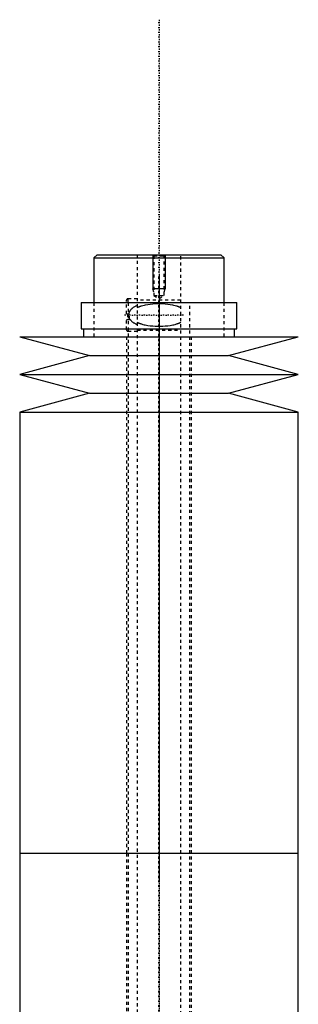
# Model space of a CAD drawing. Extents: x -174 to 602, y -146 to 645.
# Tile 6 of 6: x 505 to 595, y 327 to 645. Entities that reach past the tile are written whole.
import ezdxf

# ---------------------------------------------------------------- set-up
doc = ezdxf.new("R2010")
doc.units = 0
doc.linetypes.add('CENTER', pattern=[1.5, 0.45, -0.5, 0.05, -0.5])
doc.linetypes.add('DASHED', pattern=[2, 1, -1])
for name, color, linetype in [('AM_0', 7, 'CONTINUOUS'), ('AM_10', 7, 'CONTINUOUS'), ('AM_3', 7, 'DASHED'), ('AM_7', 7, 'CENTER')]:
    doc.layers.add(name, color=color, linetype=linetype)

msp = doc.modelspace()

# ---------------------------------------------------------------- linework, layer by layer
at = {"layer": 'AM_0', "color": 7, "linetype": 'CONTINUOUS'}
for p, q in [((530, 569), (529, 568)), ((529, 568), (529, 553.5)), ((529, 568), (571, 568)), ((530, 569), (570, 569)), ((571, 568), (570, 569)), ((571, 553.5), (571, 568)), ((524.85, 553.5), (524.85, 545)), ((524.85, 553.5), (575.15, 553.5)), ((575.15, 545), (575.15, 553.5)), ((524.85, 545), (575.15, 545)), ((525.65, 545), (525.65, 542.5)), ((574.35, 542.5), (574.35, 545)), ((505, 542.5), (527.5, 536.4)), ((505, 542.5), (595, 542.5)), ((572.5, 536.4), (595, 542.5)), ((527.5, 536.4), (505, 530.3)), ((527.5, 536.4), (572.5, 536.4)), ((595, 530.3), (572.5, 536.4)), ((505, 530.3), (527.5, 524.2)), ((505, 530.3), (595, 530.3)), ((572.5, 524.2), (595, 530.3)), ((527.5, 524.2), (505, 518.1)), ((527.5, 524.2), (572.5, 524.2)), ((595, 518.1), (572.5, 524.2)), ((505, 518.1), (505, 375.5)), ((505, 518.1), (595, 518.1)), ((595, 375.5), (595, 518.1)), ((505, 375.5), (505, 232.9)), ((505, 375.5), (595, 375.5)), ((505, 375.5), (595, 375.5)), ((595, 232.9), (595, 375.5))]:
    msp.add_line(p, q, dxfattribs=at)
at = {"layer": 'AM_10', "color": 7, "linetype": 'CONTINUOUS'}
for p, q in [((548, 569), (548, 558)), ((552, 569), (552, 558)), ((552, 558), (548, 558)), ((548.38, 556.9), (548, 558)), ((551.62, 556.9), (552, 558))]:
    msp.add_line(p, q, dxfattribs=at)
at = {"layer": 'AM_3', "color": 6, "linetype": 'DASHED'}
for p, q in [((543, 569), (543, -110.5)), ((548, 569), (548.38, 568.62)), ((548.38, 568.62), (548.38, 555.8)), ((548.38, 568.62), (551.62, 568.62)), ((551.62, 568.62), (552, 569)), ((551.62, 555.8), (551.62, 568.62)), ((557, -110.5), (557, 569)), ((539.5, 549.9), (539.5, 554.25)), ((543, 554.75), (540, 554.75)), ((540, 553.5), (540, 554.75)), ((557, 554.35), (543, 554.35)), ((548.38, 555.8), (550, 554.86)), ((548.38, 555.8), (551.62, 555.8)), ((550, 554.86), (551.62, 555.8)), ((529, 553.5), (529, 542.5)), ((540, 553.5), (540, -70.5)), ((560, -80.5), (560, 553.5)), ((571, 542.5), (571, 553.5)), ((539.5, 549.9), (540.5, 549.9)), ((539.5, 544.75), (539.5, 548.1)), ((539.5, 548.1), (540.5, 548.1)), ((539.83, 549.9), (539.83, 548.1)), ((540.5, 548.1), (540.5, 549.9)), ((543, 544.65), (557, 544.65)), ((539.5, 542.5), (539.5, 375.5)), ((540, 544.25), (543, 544.25)), ((560.5, 375.5), (560.5, 542.5)), ((539.5, 375.5), (539.5, 196.75)), ((560.5, 197.5), (560.5, 375.5))]:
    msp.add_line(p, q, dxfattribs=at)
for points in [[(543, 552.59, 0), (542.89, 552.55, 0), (542.69, 552.46, 0), (542.48, 552.36, 0), (542.38, 552.31, 0), (542.27, 552.26, 0), (542.07, 552.15, 0), (541.88, 552.04, 0), (541.69, 551.91, 0), (541.51, 551.79, 0), (541.34, 551.65, 0), (541.25, 551.58, 0), (541.17, 551.51, 0), (541.01, 551.36, 0), (540.87, 551.2, 0), (540.73, 551.03, 0), (540.65, 550.93, 0), (540.63, 550.9, 0), (540.61, 550.87, 0), (540.6, 550.85, 0), (540.59, 550.84, 0), (540.57, 550.81, 0), (540.55, 550.77, 0), (540.53, 550.74, 0), (540.51, 550.71, 0), (540.49, 550.68, 0), (540.48, 550.66, 0), (540.47, 550.64, 0), (540.46, 550.61, 0), (540.44, 550.57, 0), (540.43, 550.56, 0), (540.42, 550.54, 0), (540.4, 550.51, 0), (540.39, 550.47, 0), (540.38, 550.45, 0), (540.37, 550.43, 0), (540.36, 550.4, 0), (540.34, 550.36, 0), (540.33, 550.33, 0), (540.31, 550.29, 0), (540.3, 550.25, 0), (540.29, 550.24, 0), (540.29, 550.22, 0), (540.28, 550.18, 0), (540.27, 550.14, 0), (540.25, 550.11, 0), (540.24, 550.07, 0), (540.24, 550.03, 0), (540.23, 550.01, 0), (540.23, 549.99, 0), (540.22, 549.96, 0), (540.21, 549.92, 0), (540.21, 549.9, 0)], [(557, 551.85, 0), (556.94, 551.88, 0), (556.83, 551.93, 0), (556.72, 551.99, 0), (556.66, 552.01, 0), (556.61, 552.04, 0), (556.49, 552.09, 0), (556.37, 552.14, 0), (556.26, 552.18, 0), (556.14, 552.23, 0), (556.02, 552.27, 0), (555.95, 552.29, 0), (555.89, 552.31, 0), (555.77, 552.35, 0), (555.65, 552.39, 0), (555.21, 552.52, 0), (554.82, 552.62, 0), (554.43, 552.7, 0), (553.64, 552.84, 0), (552.82, 552.95, 0), (552.01, 553.03, 0), (551.19, 553.07, 0), (550.39, 553.1, 0), (550, 553.1, 0), (549.61, 553.1, 0), (548.81, 553.07, 0), (547.99, 553.03, 0), (547.18, 552.95, 0), (546.36, 552.84, 0), (545.57, 552.7, 0), (545.18, 552.62, 0), (544.79, 552.52, 0), (544.35, 552.39, 0), (544.23, 552.35, 0), (544.11, 552.31, 0), (544.05, 552.29, 0), (543.98, 552.27, 0), (543.86, 552.23, 0), (543.74, 552.18, 0), (543.63, 552.14, 0), (543.51, 552.09, 0), (543.39, 552.04, 0), (543.34, 552.01, 0), (543.28, 551.99, 0), (543.17, 551.93, 0), (543.06, 551.88, 0), (543, 551.85, 0)], [(540.5, 548.31, 0), (540.55, 548.23, 0), (540.64, 548.08, 0), (540.75, 547.94, 0), (540.8, 547.87, 0), (540.86, 547.81, 0), (540.97, 547.68, 0), (541.1, 547.56, 0), (541.22, 547.44, 0), (541.36, 547.33, 0), (541.5, 547.22, 0), (541.57, 547.17, 0), (541.64, 547.12, 0), (541.79, 547.02, 0), (541.94, 546.93, 0), (542.1, 546.84, 0), (542.26, 546.75, 0), (542.42, 546.67, 0), (542.5, 546.63, 0), (542.58, 546.59, 0), (542.75, 546.51, 0), (542.92, 546.44, 0), (543, 546.41, 0)], [(543, 547.15, 0), (543.06, 547.12, 0), (543.17, 547.07, 0), (543.28, 547.01, 0), (543.34, 546.99, 0), (543.39, 546.96, 0), (543.51, 546.91, 0), (543.63, 546.86, 0), (543.74, 546.82, 0), (543.86, 546.77, 0), (543.98, 546.73, 0), (544.05, 546.71, 0), (544.11, 546.69, 0), (544.23, 546.65, 0), (544.35, 546.61, 0), (544.79, 546.48, 0), (545.18, 546.38, 0), (545.57, 546.3, 0), (546.36, 546.16, 0), (547.18, 546.05, 0), (547.99, 545.97, 0), (548.81, 545.93, 0), (549.61, 545.9, 0), (550, 545.9, 0), (550.39, 545.9, 0), (551.19, 545.93, 0), (552.01, 545.97, 0), (552.82, 546.05, 0), (553.64, 546.16, 0), (554.43, 546.3, 0), (554.82, 546.38, 0), (555.21, 546.48, 0), (555.65, 546.61, 0), (555.77, 546.65, 0), (555.89, 546.69, 0), (555.95, 546.71, 0), (556.02, 546.73, 0), (556.14, 546.77, 0), (556.26, 546.82, 0), (556.37, 546.86, 0), (556.49, 546.91, 0), (556.61, 546.96, 0), (556.66, 546.99, 0), (556.72, 547.01, 0), (556.83, 547.07, 0), (556.94, 547.12, 0), (557, 547.15, 0)]]:
    msp.add_polyline3d(points, dxfattribs=at)
for centre, start, end in [((540, 554.25), 90, 180), ((540, 544.75), 180, 270)]:
    msp.add_arc(centre, 0.5, start, end, dxfattribs=at)
at = {"layer": 'AM_7', "color": 4, "linetype": 'CENTER'}
for p, q in [((550, 644.98), (550, -146.47)), ((550, 562.4), (550, 366.6)), ((557.88, 549.5), (538.62, 549.5)), ((550, 384.4), (550, 188.6))]:
    msp.add_line(p, q, dxfattribs=at)

doc.saveas('drawing.dxf')
